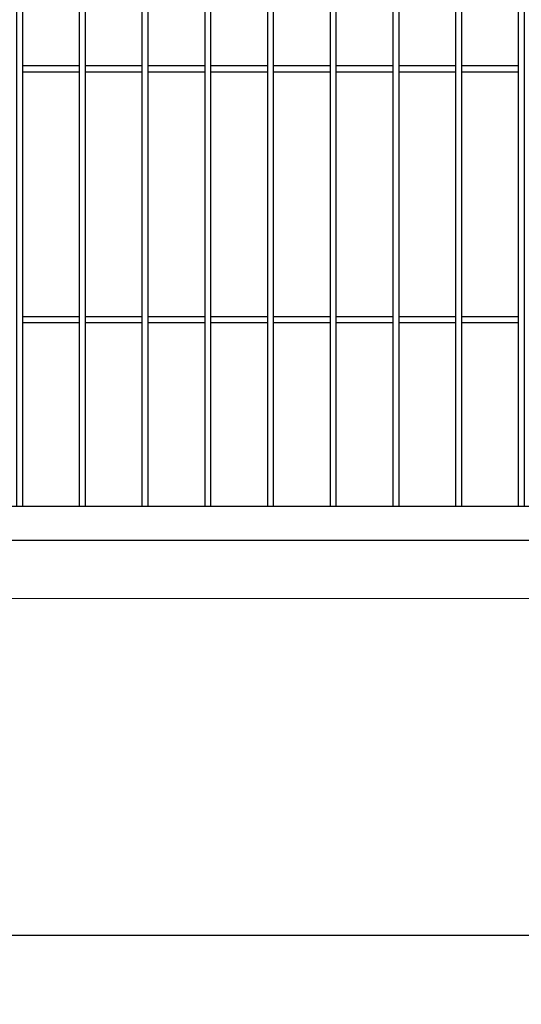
# Model space of a CAD drawing. Header units: inches. Extents: x 1156 to 71303, y -52654 to 51.
# Tile 155 of 217: x 64970 to 65050, y -41761 to -41604. Entities that reach past the tile are written whole.
import ezdxf

# ---------------------------------------------------------------- set-up
doc = ezdxf.new("R2010")
doc.units = ezdxf.units.IN
doc.header["$MEASUREMENT"] = 0
doc.layers.get('0').update_dxf_attribs({"lineweight": 0})
doc.layers.get('Defpoints').update_dxf_attribs({"lineweight": 0})
doc.layers.add('AW OGRODZENIA', color=253, linetype='Continuous')
doc.styles.add('1-200', font='arial.ttf', dxfattribs={"width": 0.75, "height": 35})
doc.dimstyles.new('1-2001-2', dxfattribs={"dimtxt": 35, "dimasz": 10, "dimexe": 15, "dimexo": 10, "dimgap": 0.09, "dimtad": 0, "dimlfac": 0.5, "dimdsep": 46, "dimtxsty": '1-200', "dimblk": 'OBLIQUE', "dimcen": 0.09, "dimadec": 0, "dimazin": 0, "dimtfac": 1, "dimtdec": 4, "dimtix": 1, "dimtofl": 0, "dimtmove": 0, "dimatfit": 3, "dimldrblk": 'OBLIQUE', "dimfxl": 15, "dimfxlon": 1, "dimtvp": 0.7, "dimtolj": 1, "dimtzin": 0, "dimarcsym": 0})

# ---------------------------------------------------------------- blocks, each defined once
blk = doc.blocks.new('_OBLIQUE')
at = {"color": 0, "linetype": 'ByBlock', "lineweight": -2}
for p, q in [((-0.5, -0.5), (0.5, 0.5)), ((0, 0), (0, 0))]:
    blk.add_line(p, q, dxfattribs=at)
blk = doc.blocks.new('*D1653')
at = {"color": 0, "linetype": 'Continuous', "lineweight": -2, "ltscale": 12}
for p, q in [((64611.66, -41804.75), (64611.66, -41834.75)), ((65111.66, -41804.75), (65111.66, -41834.75)), ((64611.66, -41819.75), (65111.66, -41819.75))]:
    blk.add_line(p, q, dxfattribs=at)
at = {"layer": 'Defpoints', "color": 0}
for p in [(64611.66, -41729.73), (65111.66, -41731.35), (65111.66, -41819.75)]:
    blk.add_point(p, dxfattribs=at)
at = {"color": 0, "lineweight": -2, "xscale": 10, "yscale": 10, "zscale": 10, "rotation": 180}
blk.add_blockref('_OBLIQUE', (64611.66, -41819.75), dxfattribs=at)
at = {"color": 0, "lineweight": -2, "xscale": 10, "yscale": 10, "zscale": 10}
blk.add_blockref('_OBLIQUE', (65111.66, -41819.75), dxfattribs=at)
at = {"color": 0, "linetype": 'Continuous', "ltscale": 12, "insert": (64861.66, -41794.73), "char_height": 35, "attachment_point": 5, "style": '1-200'}
blk.add_mtext('\\A1;250', dxfattribs=at)

msp = doc.modelspace()

# ---------------------------------------------------------------- linework, layer by layer
at = {"linetype": 'Continuous', "ltscale": 12}
msp.add_line((64609.665, -41696.806), (65113.665, -41696.806), dxfattribs=at)
at = {"color": 3, "linetype": 'Continuous', "lineweight": 30}
msp.add_line((64479.736, -41750.487), (65230.986, -41750.487), dxfattribs=at)
at = {"layer": 'AW OGRODZENIA'}
for p, q in [((64970.865, -41611.796), (64979.873, -41611.796)), ((64970.865, -41611.796), (64979.873, -41611.796)), ((64970.865, -41611.796), (64979.873, -41611.796)), ((64970.865, -41611.796), (64979.873, -41611.796)), ((64970.865, -41611.796), (64979.873, -41611.796)), ((64970.865, -41611.796), (64979.873, -41611.796)), ((64970.865, -41611.796), (64979.873, -41611.796)), ((64970.865, -41611.796), (64979.873, -41611.796)), ((64970.865, -41611.796), (64979.873, -41611.796)), ((64970.865, -41611.796), (64979.873, -41611.796)), ((64970.865, -41611.796), (64979.873, -41611.796)), ((64970.865, -41611.796), (64979.873, -41611.796)), ((64970.865, -41611.796), (64979.873, -41611.796)), ((64970.865, -41611.796), (64979.873, -41611.796)), ((64970.865, -41611.796), (64979.873, -41611.796)), ((64970.865, -41611.796), (64979.873, -41611.796)), ((64970.865, -41611.796), (64979.873, -41611.796)), ((64970.865, -41611.796), (64979.873, -41611.796)), ((64970.865, -41611.796), (64979.873, -41611.796)), ((64970.865, -41611.796), (64979.873, -41611.796)), ((64970.865, -41611.796), (64979.873, -41611.796)), ((64970.865, -41611.796), (64979.873, -41611.796)), ((64970.865, -41611.796), (64979.873, -41611.796)), ((64970.865, -41611.796), (64979.873, -41611.796)), ((64970.865, -41611.796), (64979.873, -41611.796)), ((64970.865, -41612.796), (64979.873, -41612.796)), ((64970.865, -41612.796), (64979.873, -41612.796)), ((64970.865, -41612.796), (64979.873, -41612.796)), ((64970.865, -41612.796), (64979.873, -41612.796)), ((64970.865, -41612.796), (64979.873, -41612.796)), ((64970.865, -41612.796), (64979.873, -41612.796)), ((64970.865, -41612.796), (64979.873, -41612.796)), ((64970.865, -41612.796), (64979.873, -41612.796)), ((64970.865, -41612.796), (64979.873, -41612.796)), ((64970.865, -41612.796), (64979.873, -41612.796)), ((64970.865, -41612.796), (64979.873, -41612.796)), ((64970.865, -41612.796), (64979.873, -41612.796)), ((64970.865, -41612.796), (64979.873, -41612.796)), ((64970.865, -41612.796), (64979.873, -41612.796)), ((64970.865, -41612.796), (64979.873, -41612.796)), ((64970.865, -41612.796), (64979.873, -41612.796)), ((64970.865, -41612.796), (64979.873, -41612.796)), ((64970.865, -41612.796), (64979.873, -41612.796)), ((64970.865, -41612.796), (64979.873, -41612.796)), ((64970.865, -41612.796), (64979.873, -41612.796)), ((64970.865, -41612.796), (64979.873, -41612.796)), ((64970.865, -41612.796), (64979.873, -41612.796)), ((64970.865, -41612.796), (64979.873, -41612.796)), ((64970.865, -41612.796), (64979.873, -41612.796)), ((64970.865, -41612.796), (64979.873, -41612.796)), ((64980.865, -41611.796), (64989.873, -41611.796)), ((64980.865, -41611.796), (64989.873, -41611.796)), ((64980.865, -41611.796), (64989.873, -41611.796)), ((64980.865, -41611.796), (64989.873, -41611.796)), ((64980.865, -41611.796), (64989.873, -41611.796)), ((64980.865, -41611.796), (64989.873, -41611.796)), ((64980.865, -41611.796), (64989.873, -41611.796)), ((64980.865, -41611.796), (64989.873, -41611.796)), ((64980.865, -41611.796), (64989.873, -41611.796)), ((64980.865, -41611.796), (64989.873, -41611.796)), ((64980.865, -41611.796), (64989.873, -41611.796)), ((64980.865, -41611.796), (64989.873, -41611.796)), ((64980.865, -41611.796), (64989.873, -41611.796)), ((64980.865, -41611.796), (64989.873, -41611.796)), ((64980.865, -41611.796), (64989.873, -41611.796)), ((64980.865, -41611.796), (64989.873, -41611.796)), ((64980.865, -41611.796), (64989.873, -41611.796)), ((64980.865, -41611.796), (64989.873, -41611.796)), ((64980.865, -41611.796), (64989.873, -41611.796)), ((64980.865, -41611.796), (64989.873, -41611.796)), ((64980.865, -41611.796), (64989.873, -41611.796)), ((64980.865, -41611.796), (64989.873, -41611.796)), ((64980.865, -41611.796), (64989.873, -41611.796)), ((64980.865, -41611.796), (64989.873, -41611.796)), ((64980.865, -41611.796), (64989.873, -41611.796)), ((64980.865, -41612.796), (64989.873, -41612.796)), ((64980.865, -41612.796), (64989.873, -41612.796)), ((64980.865, -41612.796), (64989.873, -41612.796)), ((64980.865, -41612.796), (64989.873, -41612.796)), ((64980.865, -41612.796), (64989.873, -41612.796)), ((64980.865, -41612.796), (64989.873, -41612.796)), ((64980.865, -41612.796), (64989.873, -41612.796)), ((64980.865, -41612.796), (64989.873, -41612.796)), ((64980.865, -41612.796), (64989.873, -41612.796)), ((64980.865, -41612.796), (64989.873, -41612.796)), ((64980.865, -41612.796), (64989.873, -41612.796)), ((64980.865, -41612.796), (64989.873, -41612.796)), ((64980.865, -41612.796), (64989.873, -41612.796)), ((64980.865, -41612.796), (64989.873, -41612.796)), ((64980.865, -41612.796), (64989.873, -41612.796)), ((64980.865, -41612.796), (64989.873, -41612.796)), ((64980.865, -41612.796), (64989.873, -41612.796)), ((64980.865, -41612.796), (64989.873, -41612.796)), ((64980.865, -41612.796), (64989.873, -41612.796)), ((64980.865, -41612.796), (64989.873, -41612.796)), ((64980.865, -41612.796), (64989.873, -41612.796)), ((64980.865, -41612.796), (64989.873, -41612.796)), ((64980.865, -41612.796), (64989.873, -41612.796)), ((64980.865, -41612.796), (64989.873, -41612.796)), ((64980.865, -41612.796), (64989.873, -41612.796)), ((64990.865, -41611.796), (64999.873, -41611.796)), ((64990.865, -41611.796), (64999.873, -41611.796)), ((64990.865, -41611.796), (64999.873, -41611.796)), ((64990.865, -41611.796), (64999.873, -41611.796)), ((64990.865, -41611.796), (64999.873, -41611.796)), ((64990.865, -41611.796), (64999.873, -41611.796)), ((64990.865, -41611.796), (64999.873, -41611.796)), ((64990.865, -41611.796), (64999.873, -41611.796)), ((64990.865, -41611.796), (64999.873, -41611.796)), ((64990.865, -41611.796), (64999.873, -41611.796)), ((64990.865, -41611.796), (64999.873, -41611.796)), ((64990.865, -41611.796), (64999.873, -41611.796)), ((64990.865, -41611.796), (64999.873, -41611.796)), ((64990.865, -41611.796), (64999.873, -41611.796)), ((64990.865, -41611.796), (64999.873, -41611.796)), ((64990.865, -41611.796), (64999.873, -41611.796)), ((64990.865, -41611.796), (64999.873, -41611.796)), ((64990.865, -41611.796), (64999.873, -41611.796)), ((64990.865, -41611.796), (64999.873, -41611.796)), ((64990.865, -41611.796), (64999.873, -41611.796)), ((64990.865, -41611.796), (64999.873, -41611.796)), ((64990.865, -41611.796), (64999.873, -41611.796)), ((64990.865, -41611.796), (64999.873, -41611.796)), ((64990.865, -41611.796), (64999.873, -41611.796)), ((64990.865, -41611.796), (64999.873, -41611.796)), ((64990.865, -41612.796), (64999.873, -41612.796)), ((64990.865, -41612.796), (64999.873, -41612.796)), ((64990.865, -41612.796), (64999.873, -41612.796)), ((64990.865, -41612.796), (64999.873, -41612.796)), ((64990.865, -41612.796), (64999.873, -41612.796)), ((64990.865, -41612.796), (64999.873, -41612.796)), ((64990.865, -41612.796), (64999.873, -41612.796)), ((64990.865, -41612.796), (64999.873, -41612.796)), ((64990.865, -41612.796), (64999.873, -41612.796)), ((64990.865, -41612.796), (64999.873, -41612.796)), ((64990.865, -41612.796), (64999.873, -41612.796)), ((64990.865, -41612.796), (64999.873, -41612.796)), ((64990.865, -41612.796), (64999.873, -41612.796)), ((64990.865, -41612.796), (64999.873, -41612.796)), ((64990.865, -41612.796), (64999.873, -41612.796)), ((64990.865, -41612.796), (64999.873, -41612.796)), ((64990.865, -41612.796), (64999.873, -41612.796)), ((64990.865, -41612.796), (64999.873, -41612.796)), ((64990.865, -41612.796), (64999.873, -41612.796)), ((64990.865, -41612.796), (64999.873, -41612.796)), ((64990.865, -41612.796), (64999.873, -41612.796)), ((64990.865, -41612.796), (64999.873, -41612.796)), ((64990.865, -41612.796), (64999.873, -41612.796)), ((64990.865, -41612.796), (64999.873, -41612.796)), ((64990.865, -41612.796), (64999.873, -41612.796)), ((65000.865, -41611.796), (65009.873, -41611.796)), ((65000.865, -41611.796), (65009.873, -41611.796)), ((65000.865, -41611.796), (65009.873, -41611.796)), ((65000.865, -41611.796), (65009.873, -41611.796)), ((65000.865, -41611.796), (65009.873, -41611.796)), ((65000.865, -41611.796), (65009.873, -41611.796)), ((65000.865, -41611.796), (65009.873, -41611.796)), ((65000.865, -41611.796), (65009.873, -41611.796)), ((65000.865, -41611.796), (65009.873, -41611.796)), ((65000.865, -41611.796), (65009.873, -41611.796)), ((65000.865, -41611.796), (65009.873, -41611.796)), ((65000.865, -41611.796), (65009.873, -41611.796)), ((65000.865, -41611.796), (65009.873, -41611.796)), ((65000.865, -41611.796), (65009.873, -41611.796)), ((65000.865, -41611.796), (65009.873, -41611.796)), ((65000.865, -41611.796), (65009.873, -41611.796)), ((65000.865, -41611.796), (65009.873, -41611.796)), ((65000.865, -41611.796), (65009.873, -41611.796)), ((65000.865, -41611.796), (65009.873, -41611.796)), ((65000.865, -41611.796), (65009.873, -41611.796)), ((65000.865, -41611.796), (65009.873, -41611.796)), ((65000.865, -41611.796), (65009.873, -41611.796)), ((65000.865, -41611.796), (65009.873, -41611.796)), ((65000.865, -41611.796), (65009.873, -41611.796)), ((65000.865, -41611.796), (65009.873, -41611.796)), ((65000.865, -41612.796), (65009.873, -41612.796)), ((65000.865, -41612.796), (65009.873, -41612.796)), ((65000.865, -41612.796), (65009.873, -41612.796)), ((65000.865, -41612.796), (65009.873, -41612.796)), ((65000.865, -41612.796), (65009.873, -41612.796)), ((65000.865, -41612.796), (65009.873, -41612.796)), ((65000.865, -41612.796), (65009.873, -41612.796)), ((65000.865, -41612.796), (65009.873, -41612.796)), ((65000.865, -41612.796), (65009.873, -41612.796)), ((65000.865, -41612.796), (65009.873, -41612.796)), ((65000.865, -41612.796), (65009.873, -41612.796)), ((65000.865, -41612.796), (65009.873, -41612.796)), ((65000.865, -41612.796), (65009.873, -41612.796)), ((65000.865, -41612.796), (65009.873, -41612.796)), ((65000.865, -41612.796), (65009.873, -41612.796)), ((65000.865, -41612.796), (65009.873, -41612.796)), ((65000.865, -41612.796), (65009.873, -41612.796)), ((65000.865, -41612.796), (65009.873, -41612.796)), ((65000.865, -41612.796), (65009.873, -41612.796)), ((65000.865, -41612.796), (65009.873, -41612.796)), ((65000.865, -41612.796), (65009.873, -41612.796)), ((65000.865, -41612.796), (65009.873, -41612.796)), ((65000.865, -41612.796), (65009.873, -41612.796)), ((65000.865, -41612.796), (65009.873, -41612.796)), ((65000.865, -41612.796), (65009.873, -41612.796)), ((65010.865, -41611.796), (65019.873, -41611.796)), ((65010.865, -41611.796), (65019.873, -41611.796)), ((65010.865, -41611.796), (65019.873, -41611.796)), ((65010.865, -41611.796), (65019.873, -41611.796)), ((65010.865, -41611.796), (65019.873, -41611.796)), ((65010.865, -41611.796), (65019.873, -41611.796)), ((65010.865, -41611.796), (65019.873, -41611.796)), ((65010.865, -41611.796), (65019.873, -41611.796)), ((65010.865, -41611.796), (65019.873, -41611.796)), ((65010.865, -41611.796), (65019.873, -41611.796)), ((65010.865, -41611.796), (65019.873, -41611.796)), ((65010.865, -41611.796), (65019.873, -41611.796)), ((65010.865, -41611.796), (65019.873, -41611.796)), ((65010.865, -41611.796), (65019.873, -41611.796)), ((65010.865, -41611.796), (65019.873, -41611.796)), ((65010.865, -41611.796), (65019.873, -41611.796)), ((65010.865, -41611.796), (65019.873, -41611.796)), ((65010.865, -41611.796), (65019.873, -41611.796)), ((65010.865, -41611.796), (65019.873, -41611.796)), ((65010.865, -41611.796), (65019.873, -41611.796)), ((65010.865, -41611.796), (65019.873, -41611.796)), ((65010.865, -41611.796), (65019.873, -41611.796)), ((65010.865, -41611.796), (65019.873, -41611.796)), ((65010.865, -41611.796), (65019.873, -41611.796)), ((65010.865, -41611.796), (65019.873, -41611.796)), ((65010.865, -41612.796), (65019.873, -41612.796)), ((65010.865, -41612.796), (65019.873, -41612.796)), ((65010.865, -41612.796), (65019.873, -41612.796)), ((65010.865, -41612.796), (65019.873, -41612.796)), ((65010.865, -41612.796), (65019.873, -41612.796)), ((65010.865, -41612.796), (65019.873, -41612.796)), ((65010.865, -41612.796), (65019.873, -41612.796)), ((65010.865, -41612.796), (65019.873, -41612.796)), ((65010.865, -41612.796), (65019.873, -41612.796)), ((65010.865, -41612.796), (65019.873, -41612.796)), ((65010.865, -41612.796), (65019.873, -41612.796)), ((65010.865, -41612.796), (65019.873, -41612.796)), ((65010.865, -41612.796), (65019.873, -41612.796)), ((65010.865, -41612.796), (65019.873, -41612.796)), ((65010.865, -41612.796), (65019.873, -41612.796)), ((65010.865, -41612.796), (65019.873, -41612.796)), ((65010.865, -41612.796), (65019.873, -41612.796)), ((65010.865, -41612.796), (65019.873, -41612.796)), ((65010.865, -41612.796), (65019.873, -41612.796)), ((65010.865, -41612.796), (65019.873, -41612.796)), ((65010.865, -41612.796), (65019.873, -41612.796)), ((65010.865, -41612.796), (65019.873, -41612.796)), ((65010.865, -41612.796), (65019.873, -41612.796)), ((65010.865, -41612.796), (65019.873, -41612.796)), ((65010.865, -41612.796), (65019.873, -41612.796)), ((65020.865, -41611.796), (65029.873, -41611.796)), ((65020.865, -41611.796), (65029.873, -41611.796)), ((65020.865, -41611.796), (65029.873, -41611.796)), ((65020.865, -41611.796), (65029.873, -41611.796)), ((65020.865, -41611.796), (65029.873, -41611.796)), ((65020.865, -41611.796), (65029.873, -41611.796)), ((65020.865, -41611.796), (65029.873, -41611.796)), ((65020.865, -41611.796), (65029.873, -41611.796)), ((65020.865, -41611.796), (65029.873, -41611.796)), ((65020.865, -41611.796), (65029.873, -41611.796)), ((65020.865, -41611.796), (65029.873, -41611.796)), ((65020.865, -41611.796), (65029.873, -41611.796)), ((65020.865, -41611.796), (65029.873, -41611.796)), ((65020.865, -41611.796), (65029.873, -41611.796)), ((65020.865, -41611.796), (65029.873, -41611.796)), ((65020.865, -41611.796), (65029.873, -41611.796)), ((65020.865, -41611.796), (65029.873, -41611.796)), ((65020.865, -41611.796), (65029.873, -41611.796)), ((65020.865, -41611.796), (65029.873, -41611.796)), ((65020.865, -41611.796), (65029.873, -41611.796)), ((65020.865, -41611.796), (65029.873, -41611.796)), ((65020.865, -41611.796), (65029.873, -41611.796)), ((65020.865, -41611.796), (65029.873, -41611.796)), ((65020.865, -41611.796), (65029.873, -41611.796)), ((65020.865, -41611.796), (65029.873, -41611.796)), ((65020.865, -41612.796), (65029.873, -41612.796)), ((65020.865, -41612.796), (65029.873, -41612.796)), ((65020.865, -41612.796), (65029.873, -41612.796)), ((65020.865, -41612.796), (65029.873, -41612.796)), ((65020.865, -41612.796), (65029.873, -41612.796)), ((65020.865, -41612.796), (65029.873, -41612.796)), ((65020.865, -41612.796), (65029.873, -41612.796)), ((65020.865, -41612.796), (65029.873, -41612.796)), ((65020.865, -41612.796), (65029.873, -41612.796)), ((65020.865, -41612.796), (65029.873, -41612.796)), ((65020.865, -41612.796), (65029.873, -41612.796)), ((65020.865, -41612.796), (65029.873, -41612.796)), ((65020.865, -41612.796), (65029.873, -41612.796)), ((65020.865, -41612.796), (65029.873, -41612.796)), ((65020.865, -41612.796), (65029.873, -41612.796)), ((65020.865, -41612.796), (65029.873, -41612.796)), ((65020.865, -41612.796), (65029.873, -41612.796)), ((65020.865, -41612.796), (65029.873, -41612.796)), ((65020.865, -41612.796), (65029.873, -41612.796)), ((65020.865, -41612.796), (65029.873, -41612.796)), ((65020.865, -41612.796), (65029.873, -41612.796)), ((65020.865, -41612.796), (65029.873, -41612.796)), ((65020.865, -41612.796), (65029.873, -41612.796)), ((65020.865, -41612.796), (65029.873, -41612.796)), ((65020.865, -41612.796), (65029.873, -41612.796)), ((65030.865, -41611.796), (65039.873, -41611.796)), ((65030.865, -41611.796), (65039.873, -41611.796)), ((65030.865, -41611.796), (65039.873, -41611.796)), ((65030.865, -41611.796), (65039.873, -41611.796)), ((65030.865, -41611.796), (65039.873, -41611.796)), ((65030.865, -41611.796), (65039.873, -41611.796)), ((65030.865, -41611.796), (65039.873, -41611.796)), ((65030.865, -41611.796), (65039.873, -41611.796)), ((65030.865, -41611.796), (65039.873, -41611.796)), ((65030.865, -41611.796), (65039.873, -41611.796)), ((65030.865, -41611.796), (65039.873, -41611.796)), ((65030.865, -41611.796), (65039.873, -41611.796)), ((65030.865, -41611.796), (65039.873, -41611.796)), ((65030.865, -41611.796), (65039.873, -41611.796)), ((65030.865, -41611.796), (65039.873, -41611.796)), ((65030.865, -41611.796), (65039.873, -41611.796)), ((65030.865, -41611.796), (65039.873, -41611.796)), ((65030.865, -41611.796), (65039.873, -41611.796)), ((65030.865, -41611.796), (65039.873, -41611.796)), ((65030.865, -41611.796), (65039.873, -41611.796)), ((65030.865, -41611.796), (65039.873, -41611.796)), ((65030.865, -41611.796), (65039.873, -41611.796)), ((65030.865, -41611.796), (65039.873, -41611.796)), ((65030.865, -41611.796), (65039.873, -41611.796)), ((65030.865, -41611.796), (65039.873, -41611.796)), ((65030.865, -41612.796), (65039.873, -41612.796)), ((65030.865, -41612.796), (65039.873, -41612.796)), ((65030.865, -41612.796), (65039.873, -41612.796)), ((65030.865, -41612.796), (65039.873, -41612.796)), ((65030.865, -41612.796), (65039.873, -41612.796)), ((65030.865, -41612.796), (65039.873, -41612.796)), ((65030.865, -41612.796), (65039.873, -41612.796)), ((65030.865, -41612.796), (65039.873, -41612.796)), ((65030.865, -41612.796), (65039.873, -41612.796)), ((65030.865, -41612.796), (65039.873, -41612.796)), ((65030.865, -41612.796), (65039.873, -41612.796)), ((65030.865, -41612.796), (65039.873, -41612.796)), ((65030.865, -41612.796), (65039.873, -41612.796)), ((65030.865, -41612.796), (65039.873, -41612.796)), ((65030.865, -41612.796), (65039.873, -41612.796)), ((65030.865, -41612.796), (65039.873, -41612.796)), ((65030.865, -41612.796), (65039.873, -41612.796)), ((65030.865, -41612.796), (65039.873, -41612.796)), ((65030.865, -41612.796), (65039.873, -41612.796)), ((65030.865, -41612.796), (65039.873, -41612.796)), ((65030.865, -41612.796), (65039.873, -41612.796)), ((65030.865, -41612.796), (65039.873, -41612.796)), ((65030.865, -41612.796), (65039.873, -41612.796)), ((65030.865, -41612.796), (65039.873, -41612.796)), ((65030.865, -41612.796), (65039.873, -41612.796)), ((65040.865, -41611.796), (65049.873, -41611.796)), ((65040.865, -41611.796), (65049.873, -41611.796)), ((65040.865, -41611.796), (65049.873, -41611.796)), ((65040.865, -41611.796), (65049.873, -41611.796)), ((65040.865, -41611.796), (65049.873, -41611.796)), ((65040.865, -41611.796), (65049.873, -41611.796)), ((65040.865, -41611.796), (65049.873, -41611.796)), ((65040.865, -41611.796), (65049.873, -41611.796)), ((65040.865, -41611.796), (65049.873, -41611.796)), ((65040.865, -41611.796), (65049.873, -41611.796)), ((65040.865, -41611.796), (65049.873, -41611.796)), ((65040.865, -41611.796), (65049.873, -41611.796)), ((65040.865, -41611.796), (65049.873, -41611.796)), ((65040.865, -41611.796), (65049.873, -41611.796)), ((65040.865, -41611.796), (65049.873, -41611.796)), ((65040.865, -41611.796), (65049.873, -41611.796)), ((65040.865, -41611.796), (65049.873, -41611.796)), ((65040.865, -41611.796), (65049.873, -41611.796)), ((65040.865, -41611.796), (65049.873, -41611.796)), ((65040.865, -41611.796), (65049.873, -41611.796)), ((65040.865, -41611.796), (65049.873, -41611.796)), ((65040.865, -41611.796), (65049.873, -41611.796)), ((65040.865, -41611.796), (65049.873, -41611.796)), ((65040.865, -41611.796), (65049.873, -41611.796)), ((65040.865, -41611.796), (65049.873, -41611.796)), ((65040.865, -41612.796), (65049.873, -41612.796)), ((65040.865, -41612.796), (65049.873, -41612.796)), ((65040.865, -41612.796), (65049.873, -41612.796)), ((65040.865, -41612.796), (65049.873, -41612.796)), ((65040.865, -41612.796), (65049.873, -41612.796)), ((65040.865, -41612.796), (65049.873, -41612.796)), ((65040.865, -41612.796), (65049.873, -41612.796)), ((65040.865, -41612.796), (65049.873, -41612.796)), ((65040.865, -41612.796), (65049.873, -41612.796)), ((65040.865, -41612.796), (65049.873, -41612.796)), ((65040.865, -41612.796), (65049.873, -41612.796)), ((65040.865, -41612.796), (65049.873, -41612.796)), ((65040.865, -41612.796), (65049.873, -41612.796)), ((65040.865, -41612.796), (65049.873, -41612.796)), ((65040.865, -41612.796), (65049.873, -41612.796)), ((65040.865, -41612.796), (65049.873, -41612.796)), ((65040.865, -41612.796), (65049.873, -41612.796)), ((65040.865, -41612.796), (65049.873, -41612.796)), ((65040.865, -41612.796), (65049.873, -41612.796)), ((65040.865, -41612.796), (65049.873, -41612.796)), ((65040.865, -41612.796), (65049.873, -41612.796)), ((65040.865, -41612.796), (65049.873, -41612.796)), ((65040.865, -41612.796), (65049.873, -41612.796)), ((65040.865, -41612.796), (65049.873, -41612.796)), ((65040.865, -41612.796), (65049.873, -41612.796)), ((64970.865, -41651.796), (64979.873, -41651.796)), ((64970.865, -41651.796), (64979.873, -41651.796)), ((64970.865, -41651.796), (64979.873, -41651.796)), ((64970.865, -41651.796), (64979.873, -41651.796)), ((64970.865, -41651.796), (64979.873, -41651.796)), ((64970.865, -41651.796), (64979.873, -41651.796)), ((64970.865, -41651.796), (64979.873, -41651.796)), ((64970.865, -41651.796), (64979.873, -41651.796)), ((64970.865, -41651.796), (64979.873, -41651.796)), ((64970.865, -41651.796), (64979.873, -41651.796)), ((64970.865, -41651.796), (64979.873, -41651.796)), ((64970.865, -41651.796), (64979.873, -41651.796)), ((64970.865, -41651.796), (64979.873, -41651.796)), ((64970.865, -41651.796), (64979.873, -41651.796)), ((64970.865, -41651.796), (64979.873, -41651.796)), ((64970.865, -41651.796), (64979.873, -41651.796)), ((64970.865, -41651.796), (64979.873, -41651.796)), ((64970.865, -41651.796), (64979.873, -41651.796)), ((64970.865, -41651.796), (64979.873, -41651.796)), ((64970.865, -41651.796), (64979.873, -41651.796)), ((64970.865, -41651.796), (64979.873, -41651.796)), ((64970.865, -41651.796), (64979.873, -41651.796)), ((64970.865, -41651.796), (64979.873, -41651.796)), ((64970.865, -41651.796), (64979.873, -41651.796)), ((64970.865, -41651.796), (64979.873, -41651.796)), ((64980.865, -41651.796), (64989.873, -41651.796)), ((64980.865, -41651.796), (64989.873, -41651.796)), ((64980.865, -41651.796), (64989.873, -41651.796)), ((64980.865, -41651.796), (64989.873, -41651.796)), ((64980.865, -41651.796), (64989.873, -41651.796)), ((64980.865, -41651.796), (64989.873, -41651.796)), ((64980.865, -41651.796), (64989.873, -41651.796)), ((64980.865, -41651.796), (64989.873, -41651.796)), ((64980.865, -41651.796), (64989.873, -41651.796)), ((64980.865, -41651.796), (64989.873, -41651.796)), ((64980.865, -41651.796), (64989.873, -41651.796)), ((64980.865, -41651.796), (64989.873, -41651.796)), ((64980.865, -41651.796), (64989.873, -41651.796)), ((64980.865, -41651.796), (64989.873, -41651.796)), ((64980.865, -41651.796), (64989.873, -41651.796)), ((64980.865, -41651.796), (64989.873, -41651.796)), ((64980.865, -41651.796), (64989.873, -41651.796)), ((64980.865, -41651.796), (64989.873, -41651.796)), ((64980.865, -41651.796), (64989.873, -41651.796)), ((64980.865, -41651.796), (64989.873, -41651.796)), ((64980.865, -41651.796), (64989.873, -41651.796)), ((64980.865, -41651.796), (64989.873, -41651.796)), ((64980.865, -41651.796), (64989.873, -41651.796)), ((64980.865, -41651.796), (64989.873, -41651.796)), ((64980.865, -41651.796), (64989.873, -41651.796)), ((64990.865, -41651.796), (64999.873, -41651.796)), ((64990.865, -41651.796), (64999.873, -41651.796)), ((64990.865, -41651.796), (64999.873, -41651.796)), ((64990.865, -41651.796), (64999.873, -41651.796)), ((64990.865, -41651.796), (64999.873, -41651.796)), ((64990.865, -41651.796), (64999.873, -41651.796)), ((64990.865, -41651.796), (64999.873, -41651.796)), ((64990.865, -41651.796), (64999.873, -41651.796)), ((64990.865, -41651.796), (64999.873, -41651.796)), ((64990.865, -41651.796), (64999.873, -41651.796)), ((64990.865, -41651.796), (64999.873, -41651.796)), ((64990.865, -41651.796), (64999.873, -41651.796)), ((64990.865, -41651.796), (64999.873, -41651.796)), ((64990.865, -41651.796), (64999.873, -41651.796)), ((64990.865, -41651.796), (64999.873, -41651.796)), ((64990.865, -41651.796), (64999.873, -41651.796)), ((64990.865, -41651.796), (64999.873, -41651.796)), ((64990.865, -41651.796), (64999.873, -41651.796)), ((64990.865, -41651.796), (64999.873, -41651.796)), ((64990.865, -41651.796), (64999.873, -41651.796)), ((64990.865, -41651.796), (64999.873, -41651.796)), ((64990.865, -41651.796), (64999.873, -41651.796)), ((64990.865, -41651.796), (64999.873, -41651.796)), ((64990.865, -41651.796), (64999.873, -41651.796)), ((64990.865, -41651.796), (64999.873, -41651.796)), ((65000.865, -41651.796), (65009.873, -41651.796)), ((65000.865, -41651.796), (65009.873, -41651.796)), ((65000.865, -41651.796), (65009.873, -41651.796)), ((65000.865, -41651.796), (65009.873, -41651.796)), ((65000.865, -41651.796), (65009.873, -41651.796)), ((65000.865, -41651.796), (65009.873, -41651.796)), ((65000.865, -41651.796), (65009.873, -41651.796)), ((65000.865, -41651.796), (65009.873, -41651.796)), ((65000.865, -41651.796), (65009.873, -41651.796)), ((65000.865, -41651.796), (65009.873, -41651.796)), ((65000.865, -41651.796), (65009.873, -41651.796)), ((65000.865, -41651.796), (65009.873, -41651.796)), ((65000.865, -41651.796), (65009.873, -41651.796)), ((65000.865, -41651.796), (65009.873, -41651.796)), ((65000.865, -41651.796), (65009.873, -41651.796)), ((65000.865, -41651.796), (65009.873, -41651.796)), ((65000.865, -41651.796), (65009.873, -41651.796)), ((65000.865, -41651.796), (65009.873, -41651.796)), ((65000.865, -41651.796), (65009.873, -41651.796)), ((65000.865, -41651.796), (65009.873, -41651.796)), ((65000.865, -41651.796), (65009.873, -41651.796)), ((65000.865, -41651.796), (65009.873, -41651.796)), ((65000.865, -41651.796), (65009.873, -41651.796)), ((65000.865, -41651.796), (65009.873, -41651.796)), ((65000.865, -41651.796), (65009.873, -41651.796)), ((65010.865, -41651.796), (65019.873, -41651.796)), ((65010.865, -41651.796), (65019.873, -41651.796)), ((65010.865, -41651.796), (65019.873, -41651.796)), ((65010.865, -41651.796), (65019.873, -41651.796)), ((65010.865, -41651.796), (65019.873, -41651.796)), ((65010.865, -41651.796), (65019.873, -41651.796)), ((65010.865, -41651.796), (65019.873, -41651.796)), ((65010.865, -41651.796), (65019.873, -41651.796)), ((65010.865, -41651.796), (65019.873, -41651.796)), ((65010.865, -41651.796), (65019.873, -41651.796)), ((65010.865, -41651.796), (65019.873, -41651.796)), ((65010.865, -41651.796), (65019.873, -41651.796)), ((65010.865, -41651.796), (65019.873, -41651.796)), ((65010.865, -41651.796), (65019.873, -41651.796)), ((65010.865, -41651.796), (65019.873, -41651.796)), ((65010.865, -41651.796), (65019.873, -41651.796)), ((65010.865, -41651.796), (65019.873, -41651.796)), ((65010.865, -41651.796), (65019.873, -41651.796)), ((65010.865, -41651.796), (65019.873, -41651.796)), ((65010.865, -41651.796), (65019.873, -41651.796)), ((65010.865, -41651.796), (65019.873, -41651.796)), ((65010.865, -41651.796), (65019.873, -41651.796)), ((65010.865, -41651.796), (65019.873, -41651.796)), ((65010.865, -41651.796), (65019.873, -41651.796)), ((65010.865, -41651.796), (65019.873, -41651.796)), ((65020.865, -41651.796), (65029.873, -41651.796)), ((65020.865, -41651.796), (65029.873, -41651.796)), ((65020.865, -41651.796), (65029.873, -41651.796)), ((65020.865, -41651.796), (65029.873, -41651.796)), ((65020.865, -41651.796), (65029.873, -41651.796)), ((65020.865, -41651.796), (65029.873, -41651.796)), ((65020.865, -41651.796), (65029.873, -41651.796)), ((65020.865, -41651.796), (65029.873, -41651.796)), ((65020.865, -41651.796), (65029.873, -41651.796)), ((65020.865, -41651.796), (65029.873, -41651.796)), ((65020.865, -41651.796), (65029.873, -41651.796)), ((65020.865, -41651.796), (65029.873, -41651.796)), ((65020.865, -41651.796), (65029.873, -41651.796)), ((65020.865, -41651.796), (65029.873, -41651.796)), ((65020.865, -41651.796), (65029.873, -41651.796)), ((65020.865, -41651.796), (65029.873, -41651.796)), ((65020.865, -41651.796), (65029.873, -41651.796)), ((65020.865, -41651.796), (65029.873, -41651.796)), ((65020.865, -41651.796), (65029.873, -41651.796)), ((65020.865, -41651.796), (65029.873, -41651.796)), ((65020.865, -41651.796), (65029.873, -41651.796)), ((65020.865, -41651.796), (65029.873, -41651.796)), ((65020.865, -41651.796), (65029.873, -41651.796)), ((65020.865, -41651.796), (65029.873, -41651.796)), ((65020.865, -41651.796), (65029.873, -41651.796)), ((65030.865, -41651.796), (65039.873, -41651.796)), ((65030.865, -41651.796), (65039.873, -41651.796)), ((65030.865, -41651.796), (65039.873, -41651.796)), ((65030.865, -41651.796), (65039.873, -41651.796)), ((65030.865, -41651.796), (65039.873, -41651.796)), ((65030.865, -41651.796), (65039.873, -41651.796)), ((65030.865, -41651.796), (65039.873, -41651.796)), ((65030.865, -41651.796), (65039.873, -41651.796)), ((65030.865, -41651.796), (65039.873, -41651.796)), ((65030.865, -41651.796), (65039.873, -41651.796)), ((65030.865, -41651.796), (65039.873, -41651.796)), ((65030.865, -41651.796), (65039.873, -41651.796)), ((65030.865, -41651.796), (65039.873, -41651.796)), ((65030.865, -41651.796), (65039.873, -41651.796)), ((65030.865, -41651.796), (65039.873, -41651.796)), ((65030.865, -41651.796), (65039.873, -41651.796)), ((65030.865, -41651.796), (65039.873, -41651.796)), ((65030.865, -41651.796), (65039.873, -41651.796)), ((65030.865, -41651.796), (65039.873, -41651.796)), ((65030.865, -41651.796), (65039.873, -41651.796)), ((65030.865, -41651.796), (65039.873, -41651.796)), ((65030.865, -41651.796), (65039.873, -41651.796)), ((65030.865, -41651.796), (65039.873, -41651.796)), ((65030.865, -41651.796), (65039.873, -41651.796)), ((65030.865, -41651.796), (65039.873, -41651.796)), ((65040.865, -41651.796), (65049.873, -41651.796)), ((65040.865, -41651.796), (65049.873, -41651.796)), ((65040.865, -41651.796), (65049.873, -41651.796)), ((65040.865, -41651.796), (65049.873, -41651.796)), ((65040.865, -41651.796), (65049.873, -41651.796)), ((65040.865, -41651.796), (65049.873, -41651.796)), ((65040.865, -41651.796), (65049.873, -41651.796)), ((65040.865, -41651.796), (65049.873, -41651.796)), ((65040.865, -41651.796), (65049.873, -41651.796)), ((65040.865, -41651.796), (65049.873, -41651.796)), ((65040.865, -41651.796), (65049.873, -41651.796)), ((65040.865, -41651.796), (65049.873, -41651.796)), ((65040.865, -41651.796), (65049.873, -41651.796)), ((65040.865, -41651.796), (65049.873, -41651.796)), ((65040.865, -41651.796), (65049.873, -41651.796)), ((65040.865, -41651.796), (65049.873, -41651.796)), ((65040.865, -41651.796), (65049.873, -41651.796)), ((65040.865, -41651.796), (65049.873, -41651.796)), ((65040.865, -41651.796), (65049.873, -41651.796)), ((65040.865, -41651.796), (65049.873, -41651.796)), ((65040.865, -41651.796), (65049.873, -41651.796)), ((65040.865, -41651.796), (65049.873, -41651.796)), ((65040.865, -41651.796), (65049.873, -41651.796)), ((65040.865, -41651.796), (65049.873, -41651.796)), ((65040.865, -41651.796), (65049.873, -41651.796)), ((64970.865, -41652.796), (64979.873, -41652.796)), ((64970.865, -41652.796), (64979.873, -41652.796)), ((64970.865, -41652.796), (64979.873, -41652.796)), ((64970.865, -41652.796), (64979.873, -41652.796)), ((64970.865, -41652.796), (64979.873, -41652.796)), ((64970.865, -41652.796), (64979.873, -41652.796)), ((64970.865, -41652.796), (64979.873, -41652.796)), ((64970.865, -41652.796), (64979.873, -41652.796)), ((64970.865, -41652.796), (64979.873, -41652.796)), ((64970.865, -41652.796), (64979.873, -41652.796)), ((64970.865, -41652.796), (64979.873, -41652.796)), ((64970.865, -41652.796), (64979.873, -41652.796)), ((64970.865, -41652.796), (64979.873, -41652.796)), ((64970.865, -41652.796), (64979.873, -41652.796)), ((64970.865, -41652.796), (64979.873, -41652.796)), ((64970.865, -41652.796), (64979.873, -41652.796)), ((64970.865, -41652.796), (64979.873, -41652.796)), ((64970.865, -41652.796), (64979.873, -41652.796)), ((64970.865, -41652.796), (64979.873, -41652.796)), ((64970.865, -41652.796), (64979.873, -41652.796)), ((64970.865, -41652.796), (64979.873, -41652.796)), ((64970.865, -41652.796), (64979.873, -41652.796)), ((64970.865, -41652.796), (64979.873, -41652.796)), ((64970.865, -41652.796), (64979.873, -41652.796)), ((64970.865, -41652.796), (64979.873, -41652.796)), ((64980.865, -41652.796), (64989.873, -41652.796)), ((64980.865, -41652.796), (64989.873, -41652.796)), ((64980.865, -41652.796), (64989.873, -41652.796)), ((64980.865, -41652.796), (64989.873, -41652.796)), ((64980.865, -41652.796), (64989.873, -41652.796)), ((64980.865, -41652.796), (64989.873, -41652.796)), ((64980.865, -41652.796), (64989.873, -41652.796)), ((64980.865, -41652.796), (64989.873, -41652.796)), ((64980.865, -41652.796), (64989.873, -41652.796)), ((64980.865, -41652.796), (64989.873, -41652.796)), ((64980.865, -41652.796), (64989.873, -41652.796)), ((64980.865, -41652.796), (64989.873, -41652.796)), ((64980.865, -41652.796), (64989.873, -41652.796)), ((64980.865, -41652.796), (64989.873, -41652.796)), ((64980.865, -41652.796), (64989.873, -41652.796)), ((64980.865, -41652.796), (64989.873, -41652.796)), ((64980.865, -41652.796), (64989.873, -41652.796)), ((64980.865, -41652.796), (64989.873, -41652.796)), ((64980.865, -41652.796), (64989.873, -41652.796)), ((64980.865, -41652.796), (64989.873, -41652.796)), ((64980.865, -41652.796), (64989.873, -41652.796)), ((64980.865, -41652.796), (64989.873, -41652.796)), ((64980.865, -41652.796), (64989.873, -41652.796)), ((64980.865, -41652.796), (64989.873, -41652.796)), ((64980.865, -41652.796), (64989.873, -41652.796)), ((64990.865, -41652.796), (64999.873, -41652.796)), ((64990.865, -41652.796), (64999.873, -41652.796)), ((64990.865, -41652.796), (64999.873, -41652.796)), ((64990.865, -41652.796), (64999.873, -41652.796)), ((64990.865, -41652.796), (64999.873, -41652.796)), ((64990.865, -41652.796), (64999.873, -41652.796)), ((64990.865, -41652.796), (64999.873, -41652.796)), ((64990.865, -41652.796), (64999.873, -41652.796)), ((64990.865, -41652.796), (64999.873, -41652.796)), ((64990.865, -41652.796), (64999.873, -41652.796)), ((64990.865, -41652.796), (64999.873, -41652.796)), ((64990.865, -41652.796), (64999.873, -41652.796)), ((64990.865, -41652.796), (64999.873, -41652.796)), ((64990.865, -41652.796), (64999.873, -41652.796)), ((64990.865, -41652.796), (64999.873, -41652.796)), ((64990.865, -41652.796), (64999.873, -41652.796)), ((64990.865, -41652.796), (64999.873, -41652.796)), ((64990.865, -41652.796), (64999.873, -41652.796)), ((64990.865, -41652.796), (64999.873, -41652.796)), ((64990.865, -41652.796), (64999.873, -41652.796)), ((64990.865, -41652.796), (64999.873, -41652.796)), ((64990.865, -41652.796), (64999.873, -41652.796)), ((64990.865, -41652.796), (64999.873, -41652.796)), ((64990.865, -41652.796), (64999.873, -41652.796)), ((64990.865, -41652.796), (64999.873, -41652.796)), ((65000.865, -41652.796), (65009.873, -41652.796)), ((65000.865, -41652.796), (65009.873, -41652.796)), ((65000.865, -41652.796), (65009.873, -41652.796)), ((65000.865, -41652.796), (65009.873, -41652.796)), ((65000.865, -41652.796), (65009.873, -41652.796)), ((65000.865, -41652.796), (65009.873, -41652.796)), ((65000.865, -41652.796), (65009.873, -41652.796)), ((65000.865, -41652.796), (65009.873, -41652.796)), ((65000.865, -41652.796), (65009.873, -41652.796)), ((65000.865, -41652.796), (65009.873, -41652.796)), ((65000.865, -41652.796), (65009.873, -41652.796)), ((65000.865, -41652.796), (65009.873, -41652.796)), ((65000.865, -41652.796), (65009.873, -41652.796)), ((65000.865, -41652.796), (65009.873, -41652.796)), ((65000.865, -41652.796), (65009.873, -41652.796)), ((65000.865, -41652.796), (65009.873, -41652.796)), ((65000.865, -41652.796), (65009.873, -41652.796)), ((65000.865, -41652.796), (65009.873, -41652.796)), ((65000.865, -41652.796), (65009.873, -41652.796)), ((65000.865, -41652.796), (65009.873, -41652.796)), ((65000.865, -41652.796), (65009.873, -41652.796)), ((65000.865, -41652.796), (65009.873, -41652.796)), ((65000.865, -41652.796), (65009.873, -41652.796)), ((65000.865, -41652.796), (65009.873, -41652.796)), ((65000.865, -41652.796), (65009.873, -41652.796)), ((65010.865, -41652.796), (65019.873, -41652.796)), ((65010.865, -41652.796), (65019.873, -41652.796)), ((65010.865, -41652.796), (65019.873, -41652.796)), ((65010.865, -41652.796), (65019.873, -41652.796)), ((65010.865, -41652.796), (65019.873, -41652.796)), ((65010.865, -41652.796), (65019.873, -41652.796)), ((65010.865, -41652.796), (65019.873, -41652.796)), ((65010.865, -41652.796), (65019.873, -41652.796)), ((65010.865, -41652.796), (65019.873, -41652.796)), ((65010.865, -41652.796), (65019.873, -41652.796)), ((65010.865, -41652.796), (65019.873, -41652.796)), ((65010.865, -41652.796), (65019.873, -41652.796)), ((65010.865, -41652.796), (65019.873, -41652.796)), ((65010.865, -41652.796), (65019.873, -41652.796)), ((65010.865, -41652.796), (65019.873, -41652.796)), ((65010.865, -41652.796), (65019.873, -41652.796)), ((65010.865, -41652.796), (65019.873, -41652.796)), ((65010.865, -41652.796), (65019.873, -41652.796)), ((65010.865, -41652.796), (65019.873, -41652.796)), ((65010.865, -41652.796), (65019.873, -41652.796)), ((65010.865, -41652.796), (65019.873, -41652.796)), ((65010.865, -41652.796), (65019.873, -41652.796)), ((65010.865, -41652.796), (65019.873, -41652.796)), ((65010.865, -41652.796), (65019.873, -41652.796)), ((65010.865, -41652.796), (65019.873, -41652.796)), ((65020.865, -41652.796), (65029.873, -41652.796)), ((65020.865, -41652.796), (65029.873, -41652.796)), ((65020.865, -41652.796), (65029.873, -41652.796)), ((65020.865, -41652.796), (65029.873, -41652.796)), ((65020.865, -41652.796), (65029.873, -41652.796)), ((65020.865, -41652.796), (65029.873, -41652.796)), ((65020.865, -41652.796), (65029.873, -41652.796)), ((65020.865, -41652.796), (65029.873, -41652.796)), ((65020.865, -41652.796), (65029.873, -41652.796)), ((65020.865, -41652.796), (65029.873, -41652.796)), ((65020.865, -41652.796), (65029.873, -41652.796)), ((65020.865, -41652.796), (65029.873, -41652.796)), ((65020.865, -41652.796), (65029.873, -41652.796)), ((65020.865, -41652.796), (65029.873, -41652.796)), ((65020.865, -41652.796), (65029.873, -41652.796)), ((65020.865, -41652.796), (65029.873, -41652.796)), ((65020.865, -41652.796), (65029.873, -41652.796)), ((65020.865, -41652.796), (65029.873, -41652.796)), ((65020.865, -41652.796), (65029.873, -41652.796)), ((65020.865, -41652.796), (65029.873, -41652.796)), ((65020.865, -41652.796), (65029.873, -41652.796)), ((65020.865, -41652.796), (65029.873, -41652.796)), ((65020.865, -41652.796), (65029.873, -41652.796)), ((65020.865, -41652.796), (65029.873, -41652.796)), ((65020.865, -41652.796), (65029.873, -41652.796)), ((65030.865, -41652.796), (65039.873, -41652.796)), ((65030.865, -41652.796), (65039.873, -41652.796)), ((65030.865, -41652.796), (65039.873, -41652.796)), ((65030.865, -41652.796), (65039.873, -41652.796)), ((65030.865, -41652.796), (65039.873, -41652.796)), ((65030.865, -41652.796), (65039.873, -41652.796)), ((65030.865, -41652.796), (65039.873, -41652.796)), ((65030.865, -41652.796), (65039.873, -41652.796)), ((65030.865, -41652.796), (65039.873, -41652.796)), ((65030.865, -41652.796), (65039.873, -41652.796)), ((65030.865, -41652.796), (65039.873, -41652.796)), ((65030.865, -41652.796), (65039.873, -41652.796)), ((65030.865, -41652.796), (65039.873, -41652.796)), ((65030.865, -41652.796), (65039.873, -41652.796)), ((65030.865, -41652.796), (65039.873, -41652.796)), ((65030.865, -41652.796), (65039.873, -41652.796)), ((65030.865, -41652.796), (65039.873, -41652.796)), ((65030.865, -41652.796), (65039.873, -41652.796)), ((65030.865, -41652.796), (65039.873, -41652.796)), ((65030.865, -41652.796), (65039.873, -41652.796)), ((65030.865, -41652.796), (65039.873, -41652.796)), ((65030.865, -41652.796), (65039.873, -41652.796)), ((65030.865, -41652.796), (65039.873, -41652.796)), ((65030.865, -41652.796), (65039.873, -41652.796)), ((65030.865, -41652.796), (65039.873, -41652.796)), ((65040.865, -41652.796), (65049.873, -41652.796)), ((65040.865, -41652.796), (65049.873, -41652.796)), ((65040.865, -41652.796), (65049.873, -41652.796)), ((65040.865, -41652.796), (65049.873, -41652.796)), ((65040.865, -41652.796), (65049.873, -41652.796)), ((65040.865, -41652.796), (65049.873, -41652.796)), ((65040.865, -41652.796), (65049.873, -41652.796)), ((65040.865, -41652.796), (65049.873, -41652.796)), ((65040.865, -41652.796), (65049.873, -41652.796)), ((65040.865, -41652.796), (65049.873, -41652.796)), ((65040.865, -41652.796), (65049.873, -41652.796)), ((65040.865, -41652.796), (65049.873, -41652.796)), ((65040.865, -41652.796), (65049.873, -41652.796)), ((65040.865, -41652.796), (65049.873, -41652.796)), ((65040.865, -41652.796), (65049.873, -41652.796)), ((65040.865, -41652.796), (65049.873, -41652.796)), ((65040.865, -41652.796), (65049.873, -41652.796)), ((65040.865, -41652.796), (65049.873, -41652.796)), ((65040.865, -41652.796), (65049.873, -41652.796)), ((65040.865, -41652.796), (65049.873, -41652.796)), ((65040.865, -41652.796), (65049.873, -41652.796)), ((65040.865, -41652.796), (65049.873, -41652.796)), ((65040.865, -41652.796), (65049.873, -41652.796)), ((65040.865, -41652.796), (65049.873, -41652.796)), ((65040.865, -41652.796), (65049.873, -41652.796))]:
    msp.add_line(p, q, dxfattribs=at)
for points in [[(64621.665, -41687.474), (65101.665, -41687.474), (65101.665, -41447.474), (64621.665, -41447.474)], [(64627.065, -41682.074), (65096.265, -41682.074), (65096.265, -41452.874), (64627.065, -41452.874)], [(64970.865, -41452.874), (64969.873, -41452.874), (64969.873, -41682.074), (64970.865, -41682.074)], [(64980.865, -41452.874), (64979.873, -41452.874), (64979.873, -41682.074), (64980.865, -41682.074)], [(64990.865, -41452.874), (64989.873, -41452.874), (64989.873, -41682.074), (64990.865, -41682.074)], [(65000.865, -41452.874), (64999.873, -41452.874), (64999.873, -41682.074), (65000.865, -41682.074)], [(65010.865, -41452.874), (65009.873, -41452.874), (65009.873, -41682.074), (65010.865, -41682.074)], [(65020.865, -41452.874), (65019.873, -41452.874), (65019.873, -41682.074), (65020.865, -41682.074)], [(65030.865, -41452.874), (65029.873, -41452.874), (65029.873, -41682.074), (65030.865, -41682.074)], [(65040.865, -41452.874), (65039.873, -41452.874), (65039.873, -41682.074), (65040.865, -41682.074)], [(65050.865, -41452.874), (65049.873, -41452.874), (65049.873, -41682.074), (65050.865, -41682.074)]]:
    msp.add_lwpolyline(points, close=True, dxfattribs=at)

# ---------------------------------------------------------------- dimensions: what is measured, and where the dimension line sits
at = {"linetype": 'Continuous', "ltscale": 12}
dim = msp.add_linear_dim(base=(65111.665, -41819.745), p1=(64611.665, -41729.731), p2=(65111.665, -41731.351), dimstyle='1-2001-2', override={"dimtxt": 35}, dxfattribs=at)
dim.commit()
dim.dimension.update_dxf_attribs({"geometry": '*D1653', "text_midpoint": (64861.665, -41794.731)})

doc.saveas('drawing.dxf')
